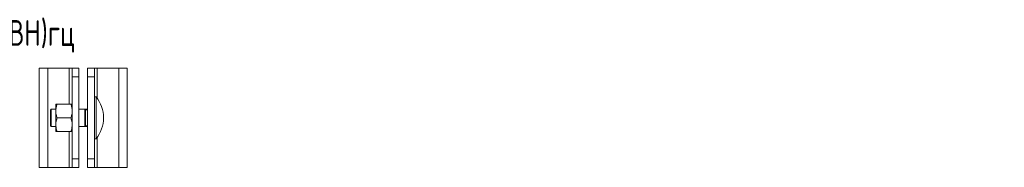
# Model space of a CAD drawing. Header units: millimetres. Extents: x -134 to 1005, y -3 to 379.
# Tile 3 of 3: x 430 to 1005, y 293 to 379. Entities that reach past the tile are written whole.
import ezdxf

# ---------------------------------------------------------------- set-up
doc = ezdxf.new("R2010")
doc.units = ezdxf.units.MM
doc.styles.add('SLDTEXTSTYLE4', font='TXT', dxfattribs={"width": 0.7, "bigfont": 'bigfont'})

msp = doc.modelspace()

# ---------------------------------------------------------------- linework, layer by layer
at = {"color": 7, "linetype": 'Continuous', "lineweight": 15}
for p, q in [((441.04, 292.85), (441.04, 350.85)), ((441.04, 350.85), (446, 350.85)), ((446, 350.85), (446, 292.85)), ((458.63, 350.85), (446, 350.85)), ((460.28, 350.85), (458.63, 350.85)), ((460.28, 345.85), (460.28, 350.85)), ((460.28, 350.85), (464.28, 350.85)), ((464.28, 350.85), (464.28, 345.85)), ((469.28, 350.85), (473.28, 350.85)), ((469.28, 345.85), (469.28, 350.85)), ((473.28, 350.85), (473.28, 345.85)), ((474.93, 350.85), (473.28, 350.85)), ((487.56, 350.85), (474.93, 350.85)), ((487.56, 292.85), (487.56, 350.85)), ((487.56, 350.85), (492.52, 350.85)), ((492.52, 350.85), (492.52, 292.85)), ((464.28, 345.85), (460.28, 345.85)), ((460.28, 297.85), (460.28, 345.85)), ((464.28, 297.85), (464.28, 345.85)), ((473.28, 345.85), (469.28, 345.85)), ((469.28, 345.85), (469.28, 297.85)), ((473.28, 345.85), (473.28, 297.85)), ((474.28, 334.18), (473.28, 334.18)), ((474.28, 334.18), (474.28, 309.53)), ((450.78, 329.85), (450.78, 325.85)), ((459.57, 329.85), (451.5, 329.85)), ((448.08, 326.85), (447.58, 326.35)), ((447.58, 317.35), (447.58, 326.35)), ((450.78, 326.85), (448.08, 326.85)), ((448.08, 326.85), (448.08, 316.85)), ((450.78, 317.85), (450.78, 325.85)), ((467.73, 326.85), (464.28, 326.85)), ((467.63, 323.98), (467.63, 326.38)), ((467.89, 326.84), (467.88, 326.85)), ((467.88, 324.09), (467.88, 326.6)), ((467.88, 326.6), (468.13, 326.6)), ((467.96, 326.78), (467.95, 326.79)), ((468.13, 326.85), (468.13, 326.6)), ((468.13, 326.85), (469.28, 326.85)), ((468.13, 326.6), (468.13, 324.09)), ((468.13, 321.85), (468.13, 324.09)), ((447.58, 317.35), (448.08, 316.85)), ((448.08, 316.85), (450.78, 316.85)), ((450.78, 317.85), (450.78, 313.85)), ((459.57, 321.85), (451.5, 321.85)), ((464.28, 316.85), (467.73, 316.85)), ((467.63, 317.33), (467.63, 319.72)), ((467.88, 317.1), (467.88, 319.62)), ((468.13, 317.1), (467.88, 317.1)), ((467.89, 316.87), (467.88, 316.85)), ((467.96, 316.93), (467.95, 316.92)), ((468.13, 319.62), (468.13, 321.85)), ((468.13, 319.62), (468.13, 317.1)), ((468.13, 317.1), (468.13, 316.85)), ((469.28, 316.85), (468.13, 316.85)), ((459.57, 313.85), (451.5, 313.85)), ((473.28, 309.53), (474.28, 309.53)), ((460.28, 292.85), (460.28, 297.85)), ((460.28, 297.85), (464.28, 297.85)), ((464.28, 297.85), (464.28, 292.85)), ((469.28, 297.85), (473.28, 297.85)), ((469.28, 292.85), (469.28, 297.85)), ((473.28, 297.85), (473.28, 292.85)), ((446, 292.85), (441.04, 292.85)), ((446, 292.85), (458.63, 292.85)), ((458.63, 292.85), (460.28, 292.85)), ((464.28, 292.85), (460.28, 292.85)), ((473.28, 292.85), (469.28, 292.85)), ((473.28, 292.85), (474.93, 292.85)), ((474.93, 292.85), (487.56, 292.85)), ((492.52, 292.85), (487.56, 292.85))]:
    msp.add_line(p, q, dxfattribs=at)
at = {"color": 8, "linetype": 'Continuous', "lineweight": 15}
for p, q in [((458.63, 350.85), (458.63, 329.85)), ((474.93, 333.33), (474.93, 350.85)), ((467.92, 326.81), (467.89, 326.84)), ((469.28, 326.6), (468.13, 326.6)), ((467.92, 316.9), (467.89, 316.87)), ((468.13, 317.1), (469.28, 317.1)), ((458.63, 313.85), (458.63, 292.85)), ((474.93, 292.85), (474.93, 310.38))]:
    msp.add_line(p, q, dxfattribs=at)
at = {"color": 7, "linetype": 'Continuous', "lineweight": 15}
for centre, radius, start, end in [((459.13, 321.85), 19.53, 0, 39.12791), ((468.13, 326.6), 0.25, 90, 180), ((468.13, 317.1), 0.25, 180, 270), ((459.13, 321.85), 19.53, 320.87209, 0)]:
    msp.add_arc(centre, radius, start, end, dxfattribs=at)
for points, knots in [([(451.5, 329.85), (451.3, 329.2), (450.89, 327.89), (450.82, 326.54), (450.78, 325.85)], [0, 0, 0, 0, 0.495458, 1, 1, 1, 1]), ([(450.78, 329.85), (450.78, 329.85), (450.79, 329.85), (450.95, 329.85), (451.31, 329.85), (451.5, 329.85)], [0, 0, 0, 0, 0.070086, 0.530782, 1, 1, 1, 1]), ([(459.57, 329.85), (459.77, 329.2), (460.17, 327.89), (460.24, 326.54), (460.28, 325.85)], [0, 0, 0, 0, 0.495458, 1, 1, 1, 1]), ([(460.28, 329.85), (460.28, 329.85), (460.27, 329.85), (460.12, 329.85), (459.75, 329.85), (459.57, 329.85)], [0, 0, 0, 0, 0.070086, 0.530782, 1, 1, 1, 1]), ([(450.78, 325.85), (450.78, 325.76), (450.79, 325.04), (450.95, 323.69), (451.31, 322.47), (451.5, 321.85)], [0, 0, 0, 0, 0.070086, 0.530782, 1, 1, 1, 1]), ([(460.28, 325.85), (460.28, 325.76), (460.27, 325.04), (460.12, 323.69), (459.75, 322.47), (459.57, 321.85)], [0, 0, 0, 0, 0.0700858, 0.5307823, 1, 1, 1, 1]), ([(467.63, 326.85), (467.63, 326.83), (467.63, 326.79), (467.63, 326.52), (467.63, 326.38)], [0, 0, 0, 0, 0.5, 1, 1, 1, 1]), ([(467.63, 326.38), (467.65, 326.38), (467.68, 326.38), (467.73, 326.4), (467.77, 326.42), (467.8, 326.44), (467.81, 326.45)], [0, 0, 0, 0, 0.249995, 0.499989, 0.749989, 1, 1, 1, 1]), ([(467.81, 324), (467.8, 324), (467.77, 323.99), (467.73, 323.98), (467.68, 323.98), (467.65, 323.98), (467.63, 323.98)], [0, 0, 0, 0, 0.250011, 0.500011, 0.750006, 1, 1, 1, 1]), ([(467.63, 323.98), (467.63, 323.64), (467.63, 322.96), (467.63, 322.22), (467.63, 321.85)], [0, 0, 0, 0, 0.5, 1, 1, 1, 1]), ([(467.75, 326.85), (467.76, 326.85), (467.8, 326.85), (467.84, 326.85), (467.88, 326.85)], [0, 0, 0, 0, 0.123601, 1, 1, 1, 1]), ([(467.81, 326.45), (467.8, 326.58), (467.78, 326.8), (467.85, 326.84), (467.88, 326.85)], [0, 0, 0, 0, 0.561218, 1, 1, 1, 1]), ([(467.81, 324), (467.8, 323.61), (467.78, 322.91), (467.85, 322.17), (467.88, 321.85)], [0, 0, 0, 0, 0.561218, 1, 1, 1, 1]), ([(467.88, 324.09), (467.88, 324.09), (467.88, 324.08), (467.88, 324.08), (467.88, 324.06), (467.88, 324.04), (467.86, 324.02), (467.83, 324.01), (467.81, 324)], [0, 0, 0, 0, 0.02315, 0.049028, 0.113487, 0.308665, 0.603036, 1, 1, 1, 1]), ([(468.07, 326.85), (468.05, 326.85), (467.98, 326.85), (467.92, 326.85), (467.88, 326.85)], [0, 0, 0, 0, 0.409057, 1, 1, 1, 1]), ([(467.88, 324.09), (467.88, 324.09), (467.88, 324.09), (467.88, 324.08), (467.88, 324.07), (467.89, 324.07), (467.91, 324.07), (467.94, 324.07), (467.96, 324.07)], [0, 0, 0, 0, 0.0231499, 0.0490319, 0.1135127, 0.3087024, 0.6030346, 1, 1, 1, 1]), ([(467.96, 324.07), (467.95, 323.66), (467.93, 322.92), (467.89, 322.18), (467.88, 321.85)], [0, 0, 0, 0, 0.560023, 1, 1, 1, 1]), ([(467.96, 324.07), (467.97, 324.08), (467.99, 324.08), (468.04, 324.08), (468.08, 324.09), (468.12, 324.09), (468.13, 324.09)], [0, 0, 0, 0, 0.2500022, 0.5000019, 0.7500015, 1, 1, 1, 1]), ([(450.78, 317.85), (450.79, 318.22), (450.82, 319.07), (451.06, 320.42), (451.35, 321.37), (451.5, 321.85)], [0, 0, 0, 0, 0.268407, 0.632373, 1, 1, 1, 1]), ([(451.5, 313.85), (451.39, 314.19), (451.14, 315.01), (450.85, 316.34), (450.8, 317.35), (450.78, 317.85)], [0, 0, 0, 0, 0.257243, 0.62638, 1, 1, 1, 1]), ([(460.28, 317.85), (460.27, 318.22), (460.24, 319.07), (460.01, 320.42), (459.71, 321.37), (459.57, 321.85)], [0, 0, 0, 0, 0.268407, 0.632373, 1, 1, 1, 1]), ([(459.57, 313.85), (459.67, 314.19), (459.93, 315.01), (460.22, 316.34), (460.26, 317.35), (460.28, 317.85)], [0, 0, 0, 0, 0.257243, 0.62638, 1, 1, 1, 1]), ([(467.63, 321.85), (467.63, 321.49), (467.63, 320.75), (467.63, 320.07), (467.63, 319.72)], [0, 0, 0, 0, 0.5, 1, 1, 1, 1]), ([(467.63, 321.85), (467.68, 321.85), (467.76, 321.85), (467.84, 321.85), (467.88, 321.85)], [0, 0, 0, 0, 0.542784, 1, 1, 1, 1]), ([(467.63, 319.72), (467.65, 319.72), (467.68, 319.73), (467.73, 319.72), (467.77, 319.72), (467.8, 319.71), (467.81, 319.71)], [0, 0, 0, 0, 0.249994, 0.499989, 0.749989, 1, 1, 1, 1]), ([(467.63, 317.33), (467.63, 317.19), (467.63, 316.91), (467.63, 316.87), (467.63, 316.85)], [0, 0, 0, 0, 0.5, 1, 1, 1, 1]), ([(467.81, 317.26), (467.8, 317.27), (467.77, 317.29), (467.73, 317.31), (467.68, 317.33), (467.65, 317.33), (467.63, 317.33)], [0, 0, 0, 0, 0.250011, 0.500011, 0.750005, 1, 1, 1, 1]), ([(467.7, 316.85), (467.72, 316.85), (467.78, 316.86), (467.84, 316.86), (467.88, 316.85)], [0, 0, 0, 0, 0.362084, 1, 1, 1, 1]), ([(467.81, 319.71), (467.8, 320.1), (467.78, 320.8), (467.85, 321.53), (467.88, 321.85)], [0, 0, 0, 0, 0.561218, 1, 1, 1, 1]), ([(467.81, 317.26), (467.8, 317.13), (467.78, 316.91), (467.85, 316.87), (467.88, 316.85)], [0, 0, 0, 0, 0.561218, 1, 1, 1, 1]), ([(467.81, 319.71), (467.83, 319.7), (467.86, 319.69), (467.88, 319.66), (467.88, 319.64), (467.88, 319.63), (467.88, 319.62), (467.88, 319.62), (467.88, 319.62)], [0, 0, 0, 0, 0.396964, 0.691335, 0.886513, 0.950972, 0.97685, 1, 1, 1, 1]), ([(468.13, 321.85), (468.09, 321.85), (468, 321.85), (467.92, 321.85), (467.88, 321.85)], [0, 0, 0, 0, 0.544978, 1, 1, 1, 1]), ([(467.96, 319.63), (467.95, 320.05), (467.93, 320.79), (467.89, 321.53), (467.88, 321.85)], [0, 0, 0, 0, 0.560023, 1, 1, 1, 1]), ([(467.96, 319.63), (467.94, 319.63), (467.91, 319.64), (467.89, 319.64), (467.88, 319.63), (467.88, 319.63), (467.88, 319.62), (467.88, 319.62), (467.88, 319.62)], [0, 0, 0, 0, 0.396965, 0.691298, 0.886487, 0.950968, 0.97685, 1, 1, 1, 1]), ([(468.07, 316.85), (468.05, 316.85), (467.98, 316.85), (467.92, 316.85), (467.88, 316.85)], [0, 0, 0, 0, 0.409057, 1, 1, 1, 1]), ([(468.13, 319.62), (468.12, 319.62), (468.08, 319.62), (468.04, 319.62), (467.99, 319.63), (467.97, 319.63), (467.96, 319.63)], [0, 0, 0, 0, 0.2499985, 0.4999981, 0.7499978, 1, 1, 1, 1]), ([(451.5, 313.85), (451.3, 313.85), (450.89, 313.85), (450.82, 313.85), (450.78, 313.85)], [0, 0, 0, 0, 0.495458, 1, 1, 1, 1]), ([(459.57, 313.85), (459.77, 313.85), (460.17, 313.85), (460.24, 313.85), (460.28, 313.85)], [0, 0, 0, 0, 0.495458, 1, 1, 1, 1])]:
    msp.add_open_spline(points, degree=3, knots=knots, dxfattribs=at)

# ---------------------------------------------------------------- texts
at = {"color": 7, "linetype": 'Continuous', "lineweight": 0, "insert": (341.65, 379.03), "char_height": 15, "attachment_point": 1, "style": 'SLDTEXTSTYLE4'}
msp.add_mtext('355403 \\M+18454\\M+18452\\M+18452(\\M+18442\\M+1844E)\\M+18473\\M+18488', dxfattribs=at)

doc.saveas('drawing.dxf')
